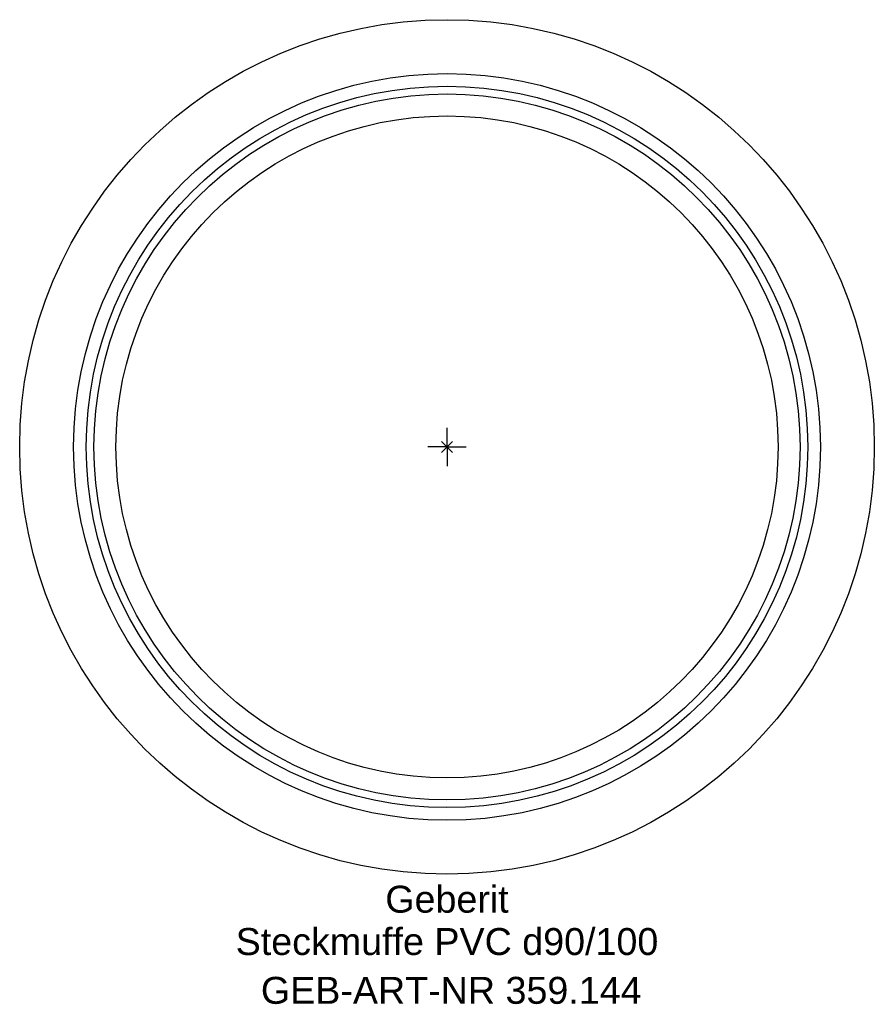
# Model space of a CAD drawing. Header units: millimetres. Extents: x -56 to 56, y -72 to 55.
import ezdxf
from ezdxf.enums import TextEntityAlignment as Align

# ---------------------------------------------------------------- set-up
doc = ezdxf.new("R2010")
doc.units = ezdxf.units.MM
doc.layers.get('0').update_dxf_attribs({"linetype": 'CONTINUOUS'})
for name, color, linetype, lineweight in [('Arbeitspunkt(DIN)', 7, 'CONTINUOUS', 25), ('GEB-ART-NR', 1, 'CONTINUOUS', 18), ('GEB-BEZUG', 2, 'CONTINUOUS', 25), ('GEB-TEXT', 5, 'CONTINUOUS', 18)]:
    doc.layers.add(name, color=color, linetype=linetype, lineweight=lineweight)
doc.layers.add('GEB-KONTUR-A', color=5, linetype='CONTINUOUS')
doc.styles.get("Standard").update_dxf_attribs({"font": 'arial.ttf'})

# ---------------------------------------------------------------- blocks, each defined once
blk = doc.blocks.new('Einfügepunkt')
at = {"layer": 'GEB-BEZUG'}
for p, q in [((-0.71, -0.71), (0.71, 0.71)), ((-0.71, 0.71), (0.71, -0.71))]:
    blk.add_line(p, q, dxfattribs=at)

msp = doc.modelspace()

# ---------------------------------------------------------------- linework, layer by layer
at = {"layer": 'Arbeitspunkt(DIN)', "ltscale": 25}
for q in [(0, 2.5), (-2.5, 0), (0, -2.5), (2.5, 0)]:
    msp.add_line((0, 0), q, dxfattribs=at)
at = {"layer": 'GEB-KONTUR-A', "ltscale": 25}
for radius in [55.5, 48.5, 46.85, 45.85, 43]:
    msp.add_circle((0, 0), radius, dxfattribs=at)

# ---------------------------------------------------------------- block references
at = {"ltscale": 25}
msp.add_blockref('Einfügepunkt', (0, 0), dxfattribs=at)

# ---------------------------------------------------------------- texts
at = {"layer": 'GEB-ART-NR'}
msp.add_text('GEB-ART-NR 359.144', height=3.5, dxfattribs=at).set_placement((0.55, -72.34), align=Align.CENTER)
at = {"layer": 'GEB-TEXT'}
for s, p in [('Geberit', (0, -60.5)), ('Steckmuffe PVC d90/100', (0, -66))]:
    msp.add_text(s, height=3.5, dxfattribs=at).set_placement(p, align=Align.CENTER)

doc.saveas('drawing.dxf')
